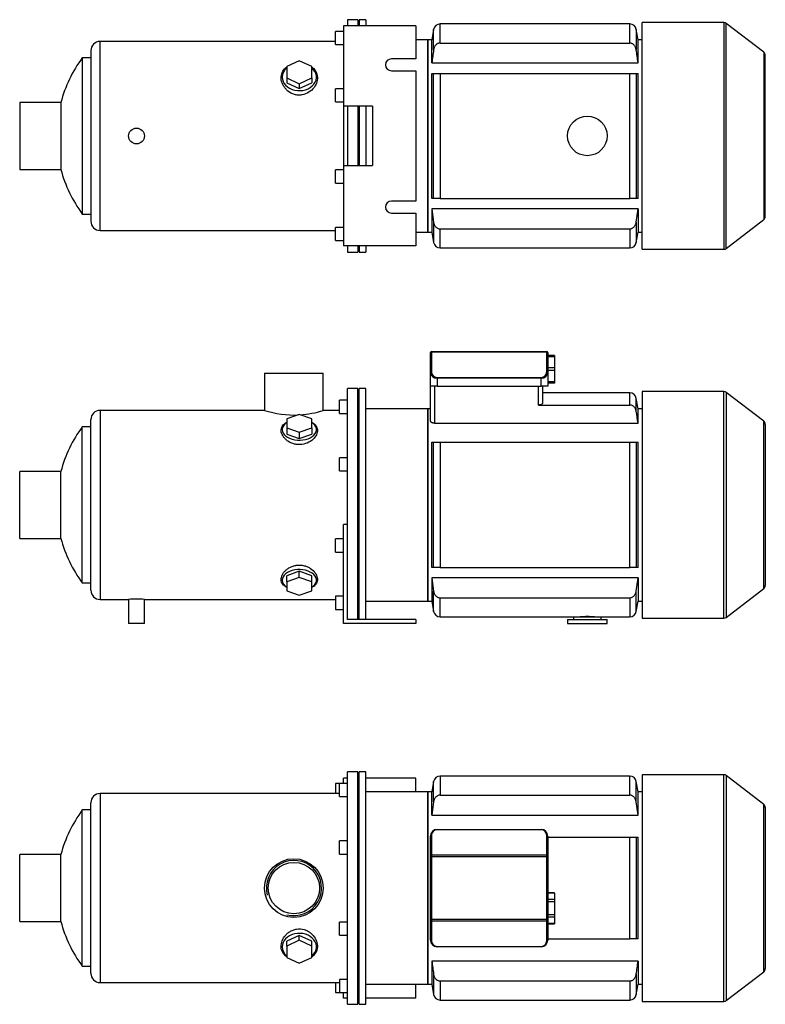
# Model space of a CAD drawing. Header units: millimetres. Extents: x 73 to 1175, y 15 to 796.
# Tile 1 of 2: x 73 to 639, y 49 to 796. Entities that reach past the tile are written whole.
import ezdxf

# ---------------------------------------------------------------- set-up
doc = ezdxf.new("R2010")
doc.units = ezdxf.units.MM
for name, color, linetype in [('BASETTA_MEC_90_T', 7, 'Continuous'), ('CARCASSA_MEC_90-', 7, 'Continuous'), ('COPRIVENTOLA_MEC', 7, 'Continuous'), ('CORPO_MH_9_[6]', 7, 'Continuous'), ('FLANGIA_MOTORE_T', 7, 'Continuous'), ('PIEDINO_MEC_90_I', 7, 'Continuous'), ('STAFFA_3-5-9_INT', 7, 'Continuous'), ('螺栓_：_六角头_-_M20.0', 7, 'Continuous')]:
    doc.layers.add(name, color=color, linetype=linetype)

# ---------------------------------------------------------------- blocks, each defined once
blk = doc.blocks.new('SE1')
at = {"layer": 'BASETTA_MEC_90_T', "color": 7, "linetype": 'Continuous'}
for p, q in [((389.58, 181.39), (468.58, 181.39)), ((389.58, 181.39), (389.58, 181.16)), ((468.58, 181.16), (389.58, 181.16)), ((468.58, 181.39), (468.58, 181.16)), ((384.58, 161.41), (384.58, 176.39)), ((385.38, 176.96), (385.38, 161.98)), ((472.78, 161.98), (472.78, 176.96)), ((473.58, 176.39), (473.58, 161.41)), ((384.58, 160.56), (384.58, 161.41)), ((384.58, 113.22), (384.58, 160.56)), ((385.38, 160.56), (384.58, 160.56)), ((385.38, 161.98), (472.78, 161.98)), ((385.38, 161.98), (385.38, 160.56)), ((472.78, 160.56), (385.38, 160.56)), ((385.38, 160.56), (385.38, 113.22)), ((472.78, 160.56), (472.78, 161.98)), ((472.78, 113.22), (472.78, 160.56)), ((473.58, 160.56), (472.78, 160.56)), ((473.58, 161.41), (473.58, 160.56)), ((473.58, 160.56), (473.58, 113.22)), ((384.58, 112.37), (384.58, 113.22)), ((385.38, 113.22), (384.58, 113.22)), ((384.58, 97.39), (384.58, 112.37)), ((385.38, 113.22), (472.78, 113.22)), ((385.38, 113.22), (385.38, 111.81)), ((472.78, 111.81), (472.78, 113.22)), ((473.58, 113.22), (472.78, 113.22)), ((473.58, 113.22), (473.58, 112.37)), ((473.58, 112.37), (473.58, 97.39)), ((472.78, 111.81), (385.38, 111.81)), ((385.38, 111.81), (385.38, 96.83)), ((472.78, 96.83), (472.78, 111.81)), ((389.58, 92.63), (468.58, 92.63)), ((389.58, 92.63), (389.58, 92.39)), ((468.58, 92.39), (389.58, 92.39)), ((468.58, 92.63), (468.58, 92.39))]:
    blk.add_line(p, q, dxfattribs=at)
for centre, radius, start, end in [((389.58, 176.39), 5, 90, 180), ((389.58, 176.96), 4.2, 90, 180), ((468.58, 176.39), 5, 0, 90), ((468.58, 176.96), 4.2, 0, 90), ((389.58, 97.39), 5, 180, 270), ((468.58, 97.39), 5, 270, 360), ((389.58, 96.83), 4.2, 180, 270), ((468.58, 96.83), 4.2, 270, 0)]:
    blk.add_arc(centre, radius, start, end, dxfattribs=at)
for centre, major_axis, start_param, end_param in [((385.38, 176.39), (-0.8, 0), 4.712389, 6.283185), ((472.78, 176.39), (0.8, 0), 0, 1.570796), ((385.38, 161.41), (0.8, 0), 1.570796, 3.141593), ((472.78, 161.41), (0.8, 0), 0, 1.570796), ((385.38, 112.37), (0.8, 0), 3.141593, 4.712389), ((472.78, 112.37), (0.8, 0), 4.712389, 6.283185), ((385.38, 97.39), (0.8, 0), 3.141593, 4.712389), ((472.78, 97.39), (-0.8, 0), 1.570796, 3.141593)]:
    blk.add_ellipse(centre, major_axis=major_axis, ratio=0.707107, start_param=start_param, end_param=end_param, dxfattribs=at)
at = {"layer": 'CARCASSA_MEC_90-', "color": 7, "linetype": 'Continuous'}
for p, q in [((386.97, 217.76), (385.58, 209.89)), ((386.97, 202.34), (386.97, 217.76)), ((391.89, 221.89), (391.89, 207.38)), ((535.77, 221.89), (391.89, 221.89)), ((535.77, 207.38), (535.77, 221.89)), ((540.69, 202.34), (540.69, 217.76)), ((542.08, 209.89), (540.69, 217.76)), ((382.58, 209.89), (382.58, 63.89)), ((385.58, 209.89), (382.58, 209.89)), ((385.58, 192.32), (385.58, 209.89)), ((542.08, 192.32), (542.08, 209.89)), ((545.08, 209.89), (542.08, 209.89)), ((386.97, 202.34), (385.58, 192.32)), ((391.89, 207.38), (535.77, 207.38)), ((542.08, 192.32), (540.69, 202.34)), ((385.58, 192.32), (542.08, 192.32)), ((473.58, 175.39), (535.77, 175.39)), ((535.77, 98.39), (535.77, 175.39)), ((535.77, 175.39), (540.69, 175.39)), ((540.69, 175.39), (542.08, 175.39)), ((540.69, 175.39), (540.69, 98.39)), ((542.08, 98.39), (542.08, 175.39)), ((473.58, 98.39), (535.77, 98.39)), ((540.69, 98.39), (535.77, 98.39)), ((542.08, 98.39), (540.69, 98.39)), ((542.08, 81.46), (385.58, 81.46)), ((385.58, 81.46), (385.58, 63.89)), ((542.08, 81.46), (542.08, 63.89)), ((386.97, 71.44), (386.97, 56.02)), ((540.69, 71.44), (540.69, 56.02)), ((382.58, 63.89), (385.58, 63.89)), ((385.58, 63.89), (386.97, 56.02)), ((391.89, 66.4), (535.77, 66.4)), ((391.89, 66.4), (391.89, 51.89)), ((535.77, 66.4), (535.77, 51.89)), ((540.69, 56.02), (542.08, 63.89)), ((542.08, 63.89), (545.08, 63.89)), ((391.89, 51.89), (535.77, 51.89))]:
    blk.add_line(p, q, dxfattribs=at)
for centre, start, end in [((391.89, 216.89), 90, 170), ((535.77, 216.89), 10, 90), ((391.89, 56.89), 190, 270), ((535.77, 56.89), 270, 350)]:
    blk.add_arc(centre, 5, start, end, dxfattribs=at)
for points, knots in [([(391.89, 207.38), (391.57, 207.38), (391.25, 207.34), (390.63, 207.2), (390.33, 207.09), (389.75, 206.81), (389.48, 206.64), (388.97, 206.25), (388.73, 206.03), (388.31, 205.56), (388.11, 205.3), (387.77, 204.76), (387.62, 204.48), (387.36, 203.89), (387.25, 203.59), (387.08, 202.97), (387.01, 202.66), (386.97, 202.34)], [0, 0, 0, 0, 0.125, 0.125, 0.25, 0.25, 0.375, 0.375, 0.5, 0.5, 0.625, 0.625, 0.75, 0.75, 0.875, 0.875, 1, 1, 1, 1]), ([(540.69, 202.34), (540.6, 202.98), (540.43, 203.59), (540.05, 204.47), (539.9, 204.75), (539.56, 205.3), (539.36, 205.55), (538.94, 206.03), (538.7, 206.25), (538.19, 206.64), (537.92, 206.81), (537.35, 207.09), (537.04, 207.2), (536.41, 207.34), (536.1, 207.38), (535.77, 207.38)], [0, 0, 0, 0, 0.25, 0.25, 0.375, 0.375, 0.5, 0.5, 0.625, 0.625, 0.75, 0.75, 0.875, 0.875, 1, 1, 1, 1]), ([(386.97, 71.44), (387.06, 70.8), (387.23, 70.19), (387.61, 69.32), (387.76, 69.03), (388.11, 68.49), (388.3, 68.23), (388.73, 67.76), (388.97, 67.53), (389.47, 67.14), (389.74, 66.98), (390.32, 66.7), (390.63, 66.59), (391.25, 66.44), (391.57, 66.4), (391.89, 66.4)], [0, 0, 0, 0, 0.25, 0.25, 0.375, 0.375, 0.5, 0.5, 0.625, 0.625, 0.75, 0.75, 0.875, 0.875, 1, 1, 1, 1]), ([(535.77, 66.4), (536.09, 66.4), (536.41, 66.44), (537.03, 66.58), (537.34, 66.69), (537.91, 66.97), (538.18, 67.14), (538.7, 67.53), (538.93, 67.75), (539.36, 68.22), (539.55, 68.48), (539.9, 69.02), (540.04, 69.3), (540.3, 69.89), (540.41, 70.19), (540.58, 70.81), (540.65, 71.12), (540.69, 71.44)], [0, 0, 0, 0, 0.125, 0.125, 0.25, 0.25, 0.375, 0.375, 0.5, 0.5, 0.625, 0.625, 0.75, 0.75, 0.875, 0.875, 1, 1, 1, 1])]:
    blk.add_open_spline(points, degree=3, knots=knots, dxfattribs=at)
for points in [[(385.58, 81.46), (386.03, 78.12), (386.49, 74.78), (386.97, 71.44)], [(540.69, 71.44), (541.17, 74.78), (541.63, 78.12), (542.08, 81.46)]]:
    blk.add_open_spline(points, degree=3, dxfattribs=at)
at = {"layer": 'COPRIVENTOLA_MEC', "color": 7, "linetype": 'Continuous'}
for p, q in [((545.08, 222.89), (545.08, 50.89)), ((607.06, 222.89), (545.08, 222.89)), ((607.06, 50.89), (607.06, 222.89)), ((608.89, 222.27), (608.89, 51.51)), ((637.41, 200.39), (608.89, 222.27)), ((637.41, 73.39), (637.41, 200.39)), ((638.58, 198.01), (638.58, 75.77)), ((608.89, 51.51), (637.41, 73.39)), ((545.08, 50.89), (607.06, 50.89))]:
    blk.add_line(p, q, dxfattribs=at)
for centre, start, end in [((607.06, 219.89), 52.5, 90), ((635.58, 198.01), 0, 52.5), ((635.58, 75.77), 307.5, 0), ((607.06, 53.89), 270, 307.5)]:
    blk.add_arc(centre, 3, start, end, dxfattribs=at)
at = {"layer": 'CORPO_MH_9_[6]', "color": 7, "linetype": 'Continuous'}
for p, q in [((321.58, 48.64), (321.58, 225.14)), ((329.58, 225.14), (321.58, 225.14)), ((329.58, 48.64), (329.58, 225.14)), ((315.58, 206.26), (315.58, 216.26)), ((321.58, 216.26), (315.58, 216.26)), ((133.98, 208.64), (133.98, 65.14)), ((315.58, 208.64), (133.98, 208.64)), ((315.58, 206.26), (321.58, 206.26)), ((120.43, 77.64), (120.43, 196.14)), ((126.98, 196.14), (120.43, 196.14)), ((126.98, 72.14), (126.98, 201.64)), ((315.58, 162.7), (315.58, 172.7)), ((321.58, 172.7), (315.58, 172.7)), ((72.98, 111.49), (72.98, 162.29)), ((104.26, 162.29), (72.98, 162.29)), ((104.26, 111.49), (104.26, 162.29)), ((315.58, 162.7), (321.58, 162.7)), ((72.98, 111.49), (104.26, 111.49)), ((315.58, 101.09), (315.58, 111.09)), ((321.58, 111.09), (315.58, 111.09)), ((285.08, 100.9), (275.58, 96.58)), ((285.08, 97.21), (275.58, 92.88)), ((294.58, 96.58), (285.08, 100.9)), ((285.08, 97.21), (285.08, 100.9)), ((294.58, 92.88), (285.08, 97.21)), ((315.58, 101.09), (321.58, 101.09)), ((275.58, 92.88), (275.58, 96.58)), ((275.58, 92.88), (275.58, 84.24)), ((294.58, 92.88), (294.58, 96.58)), ((294.58, 84.24), (294.58, 92.88)), ((275.58, 84.24), (285.08, 79.92)), ((285.08, 79.92), (294.58, 84.24)), ((120.43, 77.64), (126.98, 77.64)), ((315.58, 67.52), (315.58, 57.52)), ((321.58, 67.52), (315.58, 67.52)), ((133.98, 65.14), (315.58, 65.14)), ((315.58, 57.52), (321.58, 57.52)), ((321.58, 48.64), (329.58, 48.64))]:
    blk.add_line(p, q, dxfattribs=at)
for radius in [22.25, 19.48]:
    blk.add_circle((280.98, 136.89), radius, dxfattribs=at)
for centre, radius, start, end in [((133.98, 201.64), 7, 90, 180), ((200.98, 136.89), 100, 143.66538, 165.28566), ((280.98, 136.89), 20.95, 255, 195), ((200.98, 136.89), 100, 194.71434, 216.33462), ((133.98, 72.14), 7, 180, 270)]:
    blk.add_arc(centre, radius, start, end, dxfattribs=at)
for start_param, end_param in [(2.390244, 6.283185), (0, 0.751348)]:
    blk.add_ellipse((285.08, 92.26), major_axis=(-13, 0), ratio=0.788011, start_param=start_param, end_param=end_param, dxfattribs=at)
blk.add_open_spline([(275.58, 84.5), (275.22, 84.77), (274.88, 85.06), (273.99, 85.89), (273.5, 86.46), (272.22, 88.32), (271.67, 89.69), (271.22, 92.65), (271.32, 94.17), (272.17, 97.24), (272.89, 98.74), (274.44, 100.83), (275.03, 101.48), (276.32, 102.7), (277.05, 103.26), (278.61, 104.26), (279.44, 104.68), (281.18, 105.35), (282.12, 105.6), (284.94, 106.05), (286.92, 105.91), (289.65, 105.13), (290.54, 104.76), (292.18, 103.89), (292.95, 103.38), (295.09, 101.66), (296.24, 100.29), (297.94, 97.38), (298.49, 95.83), (298.94, 92.78), (298.84, 91.25), (298, 88.44), (297.26, 87.12), (295.76, 85.46), (295.21, 84.97), (294.61, 84.52)], degree=3, knots=[0.1389216, 0.1389216, 0.1389216, 0.1389216, 0.15625, 0.15625, 0.1875, 0.1875, 0.25, 0.25, 0.3125, 0.3125, 0.375, 0.375, 0.40625, 0.40625, 0.4375, 0.4375, 0.46875, 0.46875, 0.5, 0.5, 0.5625, 0.5625, 0.59375, 0.59375, 0.625, 0.625, 0.6875, 0.6875, 0.75, 0.75, 0.8125, 0.8125, 0.875, 0.875, 0.9041554, 0.9041554, 0.9041554, 0.9041554], dxfattribs=at)
at = {"layer": 'FLANGIA_MOTORE_T', "color": 7, "linetype": 'Continuous'}
for p, q in [((330.58, 48.64), (330.58, 225.14)), ((335.58, 225.14), (330.58, 225.14)), ((335.58, 48.64), (335.58, 225.14)), ((330.58, 223.64), (329.58, 223.64)), ((382.58, 209.89), (335.58, 209.89)), ((382.58, 63.89), (382.58, 209.89)), ((335.58, 63.89), (382.58, 63.89)), ((329.58, 50.14), (330.58, 50.14)), ((330.58, 48.64), (335.58, 48.64))]:
    blk.add_line(p, q, dxfattribs=at)
at = {"layer": 'STAFFA_3-5-9_INT', "color": 7, "linetype": 'Continuous'}
for p, q in [((321.58, 220.39), (318.58, 220.39)), ((318.58, 216.26), (318.58, 220.39)), ((373.58, 220.39), (335.58, 220.39)), ((373.58, 209.89), (373.58, 220.39)), ((312.58, 216.26), (312.58, 208.64)), ((315.58, 216.26), (312.58, 216.26)), ((312.58, 65.14), (312.58, 57.52)), ((373.58, 53.39), (373.58, 63.89)), ((312.58, 57.52), (315.58, 57.52)), ((318.58, 53.39), (318.58, 57.52)), ((321.58, 53.39), (318.58, 53.39)), ((373.58, 53.39), (335.58, 53.39))]:
    blk.add_line(p, q, dxfattribs=at)
at = {"layer": '螺栓_：_六角头_-_M20.0', "color": 7, "linetype": 'Continuous'}
for p, q in [((478.58, 133.26), (473.58, 133.26)), ((478.58, 132.99), (473.58, 132.99)), ((478.58, 128.09), (473.58, 128.09)), ((478.58, 132.99), (478.58, 133.26)), ((478.58, 132.99), (478.58, 128.09)), ((478.58, 128.09), (478.58, 126.35)), ((478.58, 126.35), (473.58, 126.35)), ((478.58, 126.35), (478.58, 116.54)), ((478.58, 116.54), (473.58, 116.54)), ((478.58, 114.81), (473.58, 114.81)), ((478.58, 116.54), (478.58, 114.81)), ((478.58, 114.81), (478.58, 109.9)), ((478.58, 109.9), (473.58, 109.9)), ((473.58, 109.63), (478.58, 109.63)), ((478.58, 109.9), (478.58, 109.63))]:
    blk.add_line(p, q, dxfattribs=at)
blk = doc.blocks.new('SE2')
at = {"layer": 'BASETTA_MEC_90_T', "color": 7, "linetype": 'Continuous'}
for p, q in [((384.58, 543.1), (384.58, 543.45)), ((384.58, 528.12), (384.58, 543.1)), ((385.38, 544.25), (472.78, 544.25)), ((385.38, 544.25), (385.38, 543.67)), ((472.78, 543.67), (385.38, 543.67)), ((385.38, 543.67), (385.38, 528.69)), ((472.78, 543.67), (472.78, 544.25)), ((472.78, 528.69), (472.78, 543.67)), ((473.58, 543.45), (473.58, 543.1)), ((473.58, 543.1), (473.58, 528.12)), ((384.58, 517.75), (384.58, 528.12)), ((389.58, 524.49), (468.58, 524.49)), ((389.58, 524.49), (389.58, 523.92)), ((389.58, 523.92), (389.58, 517.75)), ((468.58, 523.92), (389.58, 523.92)), ((468.58, 524.49), (468.58, 523.92)), ((468.58, 517.75), (468.58, 523.92)), ((473.58, 528.12), (473.58, 517.75)), ((389.58, 517.75), (384.58, 517.75)), ((389.58, 517.75), (468.58, 517.75)), ((473.58, 517.75), (468.58, 517.75))]:
    blk.add_line(p, q, dxfattribs=at)
for centre, radius, start, end in [((385.38, 543.45), 0.8, 90, 180), ((472.78, 543.45), 0.8, 0, 90), ((389.58, 528.69), 4.2, 180, 270), ((468.58, 528.69), 4.2, 270, 0)]:
    blk.add_arc(centre, radius, start, end, dxfattribs=at)
for centre, major_axis, ratio, start_param, end_param in [((385.38, 543.1), (0.8, 0), 0.707107, 1.570796, 3.141593), ((472.78, 543.1), (0.8, 0), 0.707107, 0, 1.570796), ((385.38, 528.12), (0.8, 0), 0.707107, 1.570796, 3.141593), ((389.58, 528.12), (5, 0), 0.84, 3.141593, 4.712389), ((468.58, 528.12), (5, 0), 0.84, 4.712389, 6.283185), ((472.78, 528.12), (-0.8, 0), 0.707107, 3.141593, 4.712389)]:
    blk.add_ellipse(centre, major_axis=major_axis, ratio=ratio, start_param=start_param, end_param=end_param, dxfattribs=at)
at = {"layer": 'CARCASSA_MEC_90-', "color": 7, "linetype": 'Continuous'}
for p, q in [((384.58, 491.54), (384.58, 517.75)), ((387.58, 517.75), (387.58, 489.77)), ((466.58, 503.53), (466.58, 517.75)), ((469.58, 517.75), (469.58, 504.98)), ((535.77, 512.75), (469.58, 512.75)), ((535.77, 503.53), (535.77, 512.75)), ((540.69, 498.87), (540.69, 508.62)), ((542.08, 500.75), (540.69, 508.62)), ((466.58, 503.53), (535.77, 503.53)), ((382.58, 500.75), (382.58, 354.75)), ((384.58, 500.75), (382.58, 500.75)), ((542.08, 489.77), (542.08, 500.75)), ((545.08, 500.75), (542.08, 500.75)), ((387.58, 489.77), (542.08, 489.77)), ((385.58, 380.25), (385.58, 475.25)), ((385.58, 475.25), (386.97, 475.25)), ((386.97, 380.25), (386.97, 475.25)), ((386.97, 475.25), (391.89, 475.25)), ((391.89, 475.25), (535.77, 475.25)), ((391.89, 475.25), (391.89, 380.25)), ((535.77, 380.25), (535.77, 475.25)), ((535.77, 475.25), (540.69, 475.25)), ((540.69, 475.25), (542.08, 475.25)), ((540.69, 475.25), (540.69, 380.25)), ((542.08, 380.25), (542.08, 475.25)), ((386.97, 380.25), (385.58, 380.25)), ((391.89, 380.25), (386.97, 380.25)), ((391.89, 380.25), (535.77, 380.25)), ((540.69, 380.25), (535.77, 380.25)), ((542.08, 380.25), (540.69, 380.25)), ((542.08, 372.32), (385.58, 372.32)), ((385.58, 372.32), (385.58, 354.75)), ((385.58, 372.32), (386.97, 362.3)), ((540.69, 362.3), (542.08, 372.32)), ((542.08, 372.32), (542.08, 354.75)), ((386.97, 346.88), (386.97, 362.3)), ((540.69, 346.88), (540.69, 362.3)), ((382.58, 354.75), (385.58, 354.75)), ((385.58, 354.75), (386.97, 346.88)), ((391.89, 357.26), (535.77, 357.26)), ((391.89, 342.75), (391.89, 357.26)), ((535.77, 357.26), (535.77, 342.75)), ((540.69, 346.88), (542.08, 354.75)), ((542.08, 354.75), (545.08, 354.75)), ((391.89, 342.75), (493.08, 342.75)), ((514.08, 342.75), (535.77, 342.75))]:
    blk.add_line(p, q, dxfattribs=at)
for centre, radius, start, end in [((535.77, 507.75), 5, 10, 90), ((391.89, 347.75), 5, 190, 270), ((535.77, 347.75), 5, 270, 350), ((503.58, 257.92), 85.01, 86.29059, 93.70941)]:
    blk.add_arc(centre, radius, start, end, dxfattribs=at)
for points, knots in [([(469.58, 504.98), (469.58, 504.81), (469.51, 504.64), (469.23, 504.3), (469.03, 504.14), (468.62, 503.93), (468.47, 503.87), (468.15, 503.75), (467.97, 503.7), (467.6, 503.62), (467.4, 503.59), (467, 503.54), (466.79, 503.53), (466.58, 503.53)], [0, 0, 0, 0, 0.25, 0.25, 0.5, 0.5, 0.625, 0.625, 0.75, 0.75, 0.875, 0.875, 1, 1, 1, 1]), ([(540.69, 498.87), (540.6, 499.48), (540.42, 500.07), (540.01, 500.9), (539.85, 501.17), (539.5, 501.67), (539.3, 501.9), (538.87, 502.34), (538.63, 502.54), (538.12, 502.88), (537.86, 503.03), (537.29, 503.28), (536.99, 503.37), (536.39, 503.5), (536.08, 503.53), (535.77, 503.53)], [0, 0, 0, 0, 0.25, 0.25, 0.375, 0.375, 0.5, 0.5, 0.625, 0.625, 0.75, 0.75, 0.875, 0.875, 1, 1, 1, 1]), ([(387.58, 489.77), (387.37, 489.77), (387.16, 489.79), (386.75, 489.84), (386.55, 489.88), (386.17, 489.99), (385.99, 490.05), (385.67, 490.19), (385.52, 490.27), (385.26, 490.44), (385.14, 490.53), (384.94, 490.72), (384.85, 490.82), (384.65, 491.12), (384.58, 491.33), (384.58, 491.54)], [0, 0, 0, 0, 0.125, 0.125, 0.25, 0.25, 0.375, 0.375, 0.5, 0.5, 0.625, 0.625, 0.75, 0.75, 1, 1, 1, 1]), ([(386.97, 362.3), (387.06, 361.66), (387.23, 361.05), (387.61, 360.18), (387.76, 359.89), (388.11, 359.35), (388.3, 359.09), (388.73, 358.62), (388.97, 358.39), (389.47, 358), (389.74, 357.84), (390.32, 357.56), (390.63, 357.45), (391.25, 357.3), (391.57, 357.26), (391.89, 357.26)], [0, 0, 0, 0, 0.25, 0.25, 0.375, 0.375, 0.5, 0.5, 0.625, 0.625, 0.75, 0.75, 0.875, 0.875, 1, 1, 1, 1]), ([(535.77, 357.26), (536.09, 357.26), (536.41, 357.3), (537.03, 357.44), (537.34, 357.55), (537.91, 357.83), (538.18, 358), (538.7, 358.39), (538.93, 358.61), (539.36, 359.08), (539.55, 359.34), (539.9, 359.88), (540.04, 360.16), (540.3, 360.75), (540.41, 361.05), (540.58, 361.67), (540.65, 361.99), (540.69, 362.3)], [0, 0, 0, 0, 0.125, 0.125, 0.25, 0.25, 0.375, 0.375, 0.5, 0.5, 0.625, 0.625, 0.75, 0.75, 0.875, 0.875, 1, 1, 1, 1])]:
    blk.add_open_spline(points, degree=3, knots=knots, dxfattribs=at)
blk.add_open_spline([(542.08, 489.77), (541.63, 492.81), (541.16, 495.84), (540.69, 498.87)], degree=3, dxfattribs=at)
at = {"layer": 'COPRIVENTOLA_MEC', "color": 7, "linetype": 'Continuous'}
for p, q in [((545.08, 513.75), (545.08, 341.75)), ((607.06, 513.75), (545.08, 513.75)), ((607.06, 341.75), (607.06, 513.75)), ((608.89, 513.13), (608.89, 342.37)), ((637.41, 491.25), (608.89, 513.13)), ((637.41, 364.25), (637.41, 491.25)), ((638.58, 488.87), (638.58, 366.63)), ((608.89, 342.37), (637.41, 364.25)), ((545.08, 341.75), (607.06, 341.75))]:
    blk.add_line(p, q, dxfattribs=at)
for centre, start, end in [((607.06, 510.75), 52.5, 90), ((635.58, 488.87), 0, 52.5), ((635.58, 366.63), 307.5, 0), ((607.06, 344.75), 270, 307.5)]:
    blk.add_arc(centre, 3, start, end, dxfattribs=at)
at = {"layer": 'CORPO_MH_9_[6]', "color": 7, "linetype": 'Continuous'}
for p, q in [((258.73, 527.75), (303.23, 527.75)), ((258.73, 527.75), (258.73, 499.5)), ((303.23, 499.5), (303.23, 527.75)), ((321.58, 399.19), (321.58, 516)), ((329.58, 516), (321.58, 516)), ((329.58, 340.75), (329.58, 516)), ((315.58, 497.12), (315.58, 507.12)), ((321.58, 507.12), (315.58, 507.12)), ((133.98, 499.5), (133.98, 356)), ((258.75, 499.5), (133.98, 499.5)), ((285.08, 496.36), (275.58, 492.99)), ((294.58, 492.99), (285.08, 496.36)), ((315.58, 499.5), (303.23, 499.5)), ((315.58, 497.12), (321.58, 497.12)), ((120.43, 368.5), (120.43, 487)), ((126.98, 487), (120.43, 487)), ((126.98, 363), (126.98, 492.5)), ((275.58, 492.99), (275.58, 486.23)), ((275.58, 486.23), (275.58, 481.51)), ((275.58, 486.23), (285.08, 482.86)), ((285.08, 482.86), (294.58, 486.23)), ((294.58, 486.23), (294.58, 492.99)), ((294.58, 486.23), (294.58, 481.51)), ((275.58, 481.51), (285.08, 478.13)), ((285.08, 482.86), (285.08, 478.13)), ((285.08, 478.13), (294.58, 481.51)), ((315.58, 453.56), (315.58, 463.56)), ((321.58, 463.56), (315.58, 463.56)), ((72.98, 402.35), (72.98, 453.15)), ((104.26, 453.15), (72.98, 453.15)), ((104.26, 402.35), (104.26, 453.15)), ((315.58, 453.56), (321.58, 453.56)), ((72.98, 402.35), (104.26, 402.35)), ((285.08, 377.37), (275.58, 374)), ((275.58, 369.27), (275.58, 374)), ((294.58, 374), (285.08, 377.37)), ((285.08, 372.65), (285.08, 377.37)), ((294.58, 369.27), (294.58, 374)), ((120.43, 368.5), (126.98, 368.5)), ((285.08, 372.65), (275.58, 369.27)), ((275.58, 369.27), (275.58, 362.52)), ((294.58, 369.27), (285.08, 372.65)), ((294.58, 362.52), (294.58, 369.27)), ((275.58, 362.52), (285.08, 359.14)), ((285.08, 359.14), (294.58, 362.52)), ((133.98, 356), (155.58, 356)), ((155.58, 356), (155.58, 337.75)), ((167.56, 356), (312.58, 356)), ((167.58, 337.75), (167.58, 356)), ((167.58, 337.75), (155.58, 337.75))]:
    blk.add_line(p, q, dxfattribs=at)
for centre, radius, start, end in [((133.98, 492.5), 7, 90, 180), ((280.98, 567.65), 71.69, 251.91823, 272.61723), ((280.98, 567.65), 71.69, 273.78942, 288.08177), ((200.98, 427.75), 100, 143.66538, 165.28566), ((200.98, 427.75), 100, 194.71434, 216.33462), ((133.98, 363), 7, 180, 270), ((161.58, 284.49), 71.76, 85.20375, 94.79625)]:
    blk.add_arc(centre, radius, start, end, dxfattribs=at)
for centre, start_param, end_param in [((285.08, 484.88), 0, 3.892941), ((285.08, 484.88), 5.531837, 6.283185), ((285.08, 370.62), 2.390244, 6.283185), ((285.08, 370.62), 0, 0.751348)]:
    blk.add_ellipse(centre, major_axis=(-13, 0), ratio=0.615661, start_param=start_param, end_param=end_param, dxfattribs=at)
for points, knots in [([(287.06, 473.6), (286.11, 473.47), (285.16, 473.44), (283.26, 473.55), (282.3, 473.7), (279.57, 474.37), (277.89, 475.15), (275.78, 476.59), (275.13, 477.12), (273.99, 478.22), (273.5, 478.8), (272.22, 480.59), (271.67, 481.83), (271.22, 484.27), (271.32, 485.43), (272.17, 487.58), (272.89, 488.54), (274.41, 489.76), (274.96, 490.11), (275.56, 490.44)], [0, 0, 0, 0, 0.03125, 0.03125, 0.0625, 0.0625, 0.125, 0.125, 0.15625, 0.15625, 0.1875, 0.1875, 0.25, 0.25, 0.3125, 0.3125, 0.375, 0.375, 0.4043708, 0.4043708, 0.4043708, 0.4043708]), ([(294.61, 490.43), (295.61, 489.9), (296.44, 489.28), (297.94, 487.67), (298.49, 486.62), (298.94, 484.37), (298.84, 483.15), (298, 480.71), (297.26, 479.46), (295.21, 477.18), (293.87, 476.12), (290.78, 474.46), (288.97, 473.85), (287.06, 473.6)], [0.6394434, 0.6394434, 0.6394434, 0.6394434, 0.6875, 0.6875, 0.75, 0.75, 0.8125, 0.8125, 0.875, 0.875, 0.9375, 0.9375, 1, 1, 1, 1]), ([(275.58, 365.06), (275.22, 365.25), (274.88, 365.45), (273.99, 366.05), (273.5, 366.47), (272.22, 367.84), (271.67, 368.87), (271.22, 371.15), (271.32, 372.34), (272.17, 374.81), (272.89, 376.03), (274.44, 377.75), (275.03, 378.3), (276.32, 379.31), (277.05, 379.79), (278.61, 380.63), (279.44, 380.98), (281.18, 381.56), (282.12, 381.77), (284.94, 382.15), (286.92, 382.04), (289.65, 381.37), (290.54, 381.06), (292.18, 380.32), (292.95, 379.89), (295.09, 378.44), (296.24, 377.3), (297.94, 374.92), (298.49, 373.67), (298.94, 371.25), (298.84, 370.07), (298, 367.93), (297.26, 366.95), (295.76, 365.75), (295.21, 365.39), (294.61, 365.07)], [0.1389216, 0.1389216, 0.1389216, 0.1389216, 0.15625, 0.15625, 0.1875, 0.1875, 0.25, 0.25, 0.3125, 0.3125, 0.375, 0.375, 0.40625, 0.40625, 0.4375, 0.4375, 0.46875, 0.46875, 0.5, 0.5, 0.5625, 0.5625, 0.59375, 0.59375, 0.625, 0.625, 0.6875, 0.6875, 0.75, 0.75, 0.8125, 0.8125, 0.875, 0.875, 0.9041554, 0.9041554, 0.9041554, 0.9041554])]:
    blk.add_open_spline(points, degree=3, knots=knots, dxfattribs=at)
at = {"layer": 'FLANGIA_MOTORE_T', "color": 7, "linetype": 'Continuous'}
for p, q in [((330.58, 340.75), (330.58, 516)), ((335.58, 516), (330.58, 516)), ((335.58, 340.75), (335.58, 516)), ((330.58, 514.5), (329.58, 514.5)), ((382.58, 500.75), (335.58, 500.75)), ((382.58, 354.75), (382.58, 500.75)), ((335.58, 354.75), (382.58, 354.75)), ((329.58, 341), (330.58, 341))]:
    blk.add_line(p, q, dxfattribs=at)
at = {"layer": 'PIEDINO_MEC_90_I', "color": 7, "linetype": 'Continuous'}
for p, q in [((488.58, 340.75), (518.58, 340.75)), ((488.58, 340.75), (488.58, 337.75)), ((488.58, 337.75), (518.58, 337.75)), ((493.08, 342.75), (514.08, 342.75)), ((493.08, 342.75), (493.08, 340.75)), ((514.08, 340.75), (514.08, 342.75)), ((518.58, 337.75), (518.58, 340.75))]:
    blk.add_line(p, q, dxfattribs=at)
at = {"layer": 'STAFFA_3-5-9_INT', "color": 7, "linetype": 'Continuous'}
for p, q in [((318.58, 337.75), (318.58, 412.75)), ((321.58, 412.75), (318.58, 412.75)), ((312.58, 391.95), (312.58, 401.95)), ((318.58, 401.95), (312.58, 401.95)), ((321.58, 340.75), (321.58, 399.19)), ((312.58, 391.95), (318.58, 391.95)), ((312.58, 358.38), (312.58, 348.38)), ((318.58, 358.38), (312.58, 358.38)), ((312.58, 348.38), (318.58, 348.38)), ((373.58, 337.75), (318.58, 337.75)), ((373.58, 340.75), (321.58, 340.75)), ((373.58, 340.75), (373.58, 337.75))]:
    blk.add_line(p, q, dxfattribs=at)
at = {"layer": '螺栓_：_六角头_-_M20.0', "color": 7, "linetype": 'Continuous'}
for p, q in [((478.58, 541.25), (473.58, 541.25)), ((478.58, 540.25), (473.58, 540.25)), ((478.58, 541.25), (478.58, 540.25)), ((478.58, 540.25), (478.58, 531.75)), ((478.58, 531.75), (473.58, 531.75)), ((478.58, 531.75), (478.58, 529.75)), ((478.58, 529.75), (473.58, 529.75)), ((478.58, 529.75), (478.58, 521.25)), ((478.58, 521.25), (473.58, 521.25)), ((478.58, 520.25), (473.58, 520.25)), ((478.58, 521.25), (478.58, 520.25))]:
    blk.add_line(p, q, dxfattribs=at)
blk = doc.blocks.new('SE3')
at = {"layer": 'CARCASSA_MEC_90-', "color": 7, "linetype": 'Continuous'}
for p, q in [((391.89, 778.28), (391.89, 792.79)), ((535.77, 792.79), (391.89, 792.79)), ((535.77, 778.28), (535.77, 792.79)), ((386.97, 788.66), (385.58, 780.79)), ((386.97, 773.24), (386.97, 788.66)), ((540.69, 788.66), (540.69, 773.24)), ((542.08, 780.79), (540.69, 788.66)), ((382.58, 634.79), (382.58, 780.79)), ((385.58, 780.79), (382.58, 780.79)), ((385.58, 763.22), (385.58, 780.79)), ((391.89, 778.28), (535.77, 778.28)), ((542.08, 763.22), (542.08, 780.79)), ((545.08, 780.79), (542.08, 780.79)), ((385.58, 763.22), (542.08, 763.22)), ((385.58, 660.29), (385.58, 755.29)), ((385.58, 755.29), (386.97, 755.29)), ((386.97, 660.29), (386.97, 755.29)), ((386.97, 755.29), (391.89, 755.29)), ((391.89, 755.29), (535.77, 755.29)), ((391.89, 755.29), (391.89, 660.29)), ((535.77, 660.29), (535.77, 755.29)), ((535.77, 755.29), (540.69, 755.29)), ((540.69, 755.29), (542.08, 755.29)), ((540.69, 755.29), (540.69, 660.29)), ((542.08, 660.29), (542.08, 755.29)), ((386.97, 660.29), (385.58, 660.29)), ((391.89, 660.29), (386.97, 660.29)), ((391.89, 660.29), (535.77, 660.29)), ((540.69, 660.29), (535.77, 660.29)), ((542.08, 660.29), (540.69, 660.29)), ((542.08, 652.36), (385.58, 652.36)), ((385.58, 652.36), (385.58, 634.79)), ((385.58, 652.36), (386.97, 642.34)), ((540.69, 642.34), (542.08, 652.36)), ((542.08, 652.36), (542.08, 634.79)), ((386.97, 642.34), (386.97, 626.92)), ((391.89, 637.3), (535.77, 637.3)), ((391.89, 622.79), (391.89, 637.3)), ((535.77, 637.3), (535.77, 622.79)), ((540.69, 642.34), (540.69, 626.92)), ((382.58, 634.79), (385.58, 634.79)), ((385.58, 634.79), (386.97, 626.92)), ((540.69, 626.92), (542.08, 634.79)), ((542.08, 634.79), (545.08, 634.79)), ((391.89, 622.79), (535.77, 622.79))]:
    blk.add_line(p, q, dxfattribs=at)
for centre, start, end in [((391.89, 787.79), 90, 170), ((535.77, 787.79), 10, 90), ((391.89, 627.79), 190, 270), ((535.77, 627.79), 270, 350)]:
    blk.add_arc(centre, 5, start, end, dxfattribs=at)
for points, knots in [([(391.89, 778.28), (391.57, 778.28), (391.25, 778.24), (390.63, 778.1), (390.33, 777.99), (389.75, 777.71), (389.48, 777.54), (388.97, 777.15), (388.73, 776.93), (388.31, 776.46), (388.11, 776.2), (387.77, 775.66), (387.62, 775.38), (387.36, 774.79), (387.25, 774.49), (387.08, 773.87), (387.01, 773.56), (386.97, 773.24)], [0, 0, 0, 0, 0.125, 0.125, 0.25, 0.25, 0.375, 0.375, 0.5, 0.5, 0.625, 0.625, 0.75, 0.75, 0.875, 0.875, 1, 1, 1, 1]), ([(540.69, 773.24), (540.6, 773.88), (540.43, 774.49), (540.05, 775.36), (539.9, 775.65), (539.56, 776.19), (539.36, 776.45), (538.94, 776.92), (538.7, 777.15), (538.19, 777.54), (537.92, 777.7), (537.35, 777.98), (537.04, 778.09), (536.41, 778.24), (536.1, 778.28), (535.77, 778.28)], [0, 0, 0, 0, 0.25, 0.25, 0.375, 0.375, 0.5, 0.5, 0.625, 0.625, 0.75, 0.75, 0.875, 0.875, 1, 1, 1, 1]), ([(386.97, 642.34), (387.06, 641.7), (387.23, 641.09), (387.61, 640.21), (387.76, 639.93), (388.11, 639.38), (388.3, 639.13), (388.73, 638.65), (388.97, 638.43), (389.47, 638.04), (389.74, 637.87), (390.32, 637.6), (390.63, 637.48), (391.25, 637.34), (391.57, 637.3), (391.89, 637.3)], [0, 0, 0, 0, 0.25, 0.25, 0.375, 0.375, 0.5, 0.5, 0.625, 0.625, 0.75, 0.75, 0.875, 0.875, 1, 1, 1, 1]), ([(535.77, 637.3), (536.09, 637.3), (536.41, 637.34), (537.03, 637.48), (537.34, 637.59), (537.91, 637.87), (538.18, 638.04), (538.7, 638.43), (538.93, 638.65), (539.36, 639.12), (539.55, 639.38), (539.9, 639.92), (540.04, 640.2), (540.3, 640.79), (540.41, 641.09), (540.58, 641.71), (540.65, 642.02), (540.69, 642.34)], [0, 0, 0, 0, 0.125, 0.125, 0.25, 0.25, 0.375, 0.375, 0.5, 0.5, 0.625, 0.625, 0.75, 0.75, 0.875, 0.875, 1, 1, 1, 1])]:
    blk.add_open_spline(points, degree=3, knots=knots, dxfattribs=at)
for points in [[(386.97, 773.24), (386.49, 769.9), (386.03, 766.56), (385.58, 763.22)], [(542.08, 763.22), (541.63, 766.56), (541.17, 769.9), (540.69, 773.24)]]:
    blk.add_open_spline(points, degree=3, dxfattribs=at)
at = {"layer": 'COPRIVENTOLA_MEC', "color": 7, "linetype": 'Continuous'}
for p, q in [((545.08, 621.79), (545.08, 793.79)), ((607.06, 793.79), (545.08, 793.79)), ((607.06, 793.79), (607.06, 621.79)), ((608.89, 622.41), (608.89, 793.17)), ((637.41, 771.29), (608.89, 793.17)), ((637.41, 771.29), (637.41, 644.29)), ((638.58, 646.67), (638.58, 768.91)), ((608.89, 622.41), (637.41, 644.29)), ((545.08, 621.79), (607.06, 621.79))]:
    blk.add_line(p, q, dxfattribs=at)
for centre, start, end in [((607.06, 790.79), 52.5, 90), ((635.58, 768.91), 0, 52.5), ((635.58, 646.67), 307.5, 0), ((607.06, 624.79), 270, 307.5)]:
    blk.add_arc(centre, 3, start, end, dxfattribs=at)
at = {"layer": 'CORPO_MH_9_[6]', "color": 7, "linetype": 'Continuous'}
for p, q in [((321.58, 796.04), (321.58, 791.29)), ((329.58, 796.04), (321.58, 796.04)), ((329.58, 796.04), (329.58, 791.29)), ((133.98, 636.04), (133.98, 779.54)), ((312.58, 779.54), (133.98, 779.54)), ((126.98, 772.54), (126.98, 643.04)), ((120.43, 767.04), (120.43, 648.54)), ((126.98, 767.04), (120.43, 767.04)), ((285.08, 764.76), (275.58, 760.44)), ((294.58, 760.44), (285.08, 764.76)), ((275.58, 760.44), (275.58, 751.8)), ((294.58, 751.8), (294.58, 760.44)), ((275.58, 751.8), (275.58, 748.1)), ((275.58, 751.8), (285.08, 747.47)), ((275.58, 748.1), (285.08, 743.78)), ((285.08, 747.47), (294.58, 751.8)), ((285.08, 743.78), (294.58, 748.1)), ((285.08, 747.47), (285.08, 743.78)), ((294.58, 751.8), (294.58, 748.1)), ((72.98, 733.19), (72.98, 682.39)), ((104.26, 733.19), (72.98, 733.19)), ((104.26, 733.19), (104.26, 682.39)), ((321.58, 730.29), (321.58, 685.29)), ((329.58, 730.29), (329.58, 685.29)), ((72.98, 682.39), (104.26, 682.39)), ((120.43, 648.54), (126.98, 648.54)), ((133.98, 636.04), (312.58, 636.04)), ((321.58, 624.29), (321.58, 619.54)), ((329.58, 624.29), (329.58, 619.54)), ((321.58, 619.54), (329.58, 619.54))]:
    blk.add_line(p, q, dxfattribs=at)
blk.add_circle((161.58, 707.79), 6, dxfattribs=at)
for centre, radius, start, end in [((133.98, 772.54), 7, 90, 180), ((200.98, 707.79), 100, 143.66538, 165.28566), ((200.98, 707.79), 100, 194.71434, 216.33462), ((133.98, 643.04), 7, 180, 270)]:
    blk.add_arc(centre, radius, start, end, dxfattribs=at)
for start_param, end_param in [(0, 3.892941), (5.531837, 6.283185)]:
    blk.add_ellipse((285.08, 752.42), major_axis=(-13, 0), ratio=0.788011, start_param=start_param, end_param=end_param, dxfattribs=at)
for points, knots in [([(287.06, 738.92), (286.11, 738.78), (285.16, 738.74), (283.26, 738.86), (282.3, 739.04), (279.57, 739.83), (277.89, 740.75), (275.78, 742.46), (275.13, 743.09), (273.99, 744.42), (273.5, 745.12), (272.22, 747.31), (271.67, 748.84), (271.22, 751.92), (271.32, 753.41), (272.17, 756.25), (272.89, 757.54), (274.41, 759.22), (274.96, 759.71), (275.56, 760.16)], [0, 0, 0, 0, 0.03125, 0.03125, 0.0625, 0.0625, 0.125, 0.125, 0.15625, 0.15625, 0.1875, 0.1875, 0.25, 0.25, 0.3125, 0.3125, 0.375, 0.375, 0.4043708, 0.4043708, 0.4043708, 0.4043708]), ([(294.61, 760.16), (295.61, 759.41), (296.44, 758.55), (297.94, 756.37), (298.49, 754.97), (298.94, 752.05), (298.84, 750.5), (298, 747.45), (297.26, 745.92), (295.21, 743.17), (293.87, 741.9), (290.78, 739.93), (288.97, 739.22), (287.06, 738.92)], [0.6394434, 0.6394434, 0.6394434, 0.6394434, 0.6875, 0.6875, 0.75, 0.75, 0.8125, 0.8125, 0.875, 0.875, 0.9375, 0.9375, 1, 1, 1, 1])]:
    blk.add_open_spline(points, degree=3, knots=knots, dxfattribs=at)
at = {"layer": 'FLANGIA_MOTORE_T', "color": 7, "linetype": 'Continuous'}
for p, q in [((330.58, 794.54), (329.58, 794.54)), ((330.58, 796.04), (330.58, 791.29)), ((335.58, 796.04), (330.58, 796.04)), ((335.58, 796.04), (335.58, 791.29)), ((382.58, 780.79), (373.58, 780.79)), ((382.58, 780.79), (382.58, 634.79)), ((330.58, 730.29), (330.58, 685.29)), ((335.58, 730.29), (335.58, 685.29)), ((373.58, 634.79), (382.58, 634.79)), ((329.58, 621.04), (330.58, 621.04)), ((330.58, 624.29), (330.58, 619.54)), ((335.58, 624.29), (335.58, 619.54)), ((330.58, 619.54), (335.58, 619.54))]:
    blk.add_line(p, q, dxfattribs=at)
at = {"layer": 'PIEDINO_MEC_90_I', "color": 7, "linetype": 'Continuous'}
blk.add_circle((503.58, 707.79), 15, dxfattribs=at)
at = {"layer": 'STAFFA_3-5-9_INT', "color": 7, "linetype": 'Continuous'}
for p, q in [((312.58, 777.16), (312.58, 787.16)), ((318.58, 787.16), (312.58, 787.16)), ((373.58, 791.29), (318.58, 791.29)), ((318.58, 791.29), (318.58, 730.29)), ((373.58, 791.29), (373.58, 766.29)), ((312.58, 777.16), (318.58, 777.16)), ((373.58, 766.29), (354.98, 766.29)), ((354.98, 757.29), (373.58, 757.29)), ((373.58, 757.29), (373.58, 658.29)), ((312.58, 733.6), (312.58, 743.6)), ((318.58, 743.6), (312.58, 743.6)), ((312.58, 733.6), (318.58, 733.6)), ((318.58, 730.29), (318.58, 685.29)), ((340.58, 730.29), (318.58, 730.29)), ((340.58, 730.29), (340.58, 685.29)), ((312.58, 671.98), (312.58, 681.98)), ((318.58, 681.98), (312.58, 681.98)), ((318.58, 685.29), (318.58, 624.29)), ((318.58, 685.29), (340.58, 685.29)), ((312.58, 671.98), (318.58, 671.98)), ((373.58, 658.29), (354.98, 658.29)), ((354.98, 649.29), (373.58, 649.29)), ((373.58, 649.29), (373.58, 624.29)), ((312.58, 628.42), (312.58, 638.42)), ((318.58, 638.42), (312.58, 638.42)), ((312.58, 628.42), (318.58, 628.42)), ((373.58, 624.29), (318.58, 624.29))]:
    blk.add_line(p, q, dxfattribs=at)
for centre in [(354.98, 761.79), (354.98, 653.79)]:
    blk.add_arc(centre, 4.5, 90, 270, dxfattribs=at)

msp = doc.modelspace()

# ---------------------------------------------------------------- block references
for name in ['SE3', 'SE2', 'SE1']:
    msp.add_blockref(name, (0, 0))

doc.saveas('drawing.dxf')
